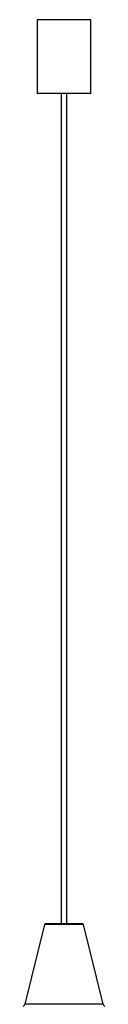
# Model space of a CAD drawing. Header units: millimetres. Extents: x -156 to 156, y -14 to 1729.
# Tile 7 of 7: x -47 to 37, y 715 to 1729. Entities that reach past the tile are written whole.
import ezdxf

# ---------------------------------------------------------------- set-up
doc = ezdxf.new("R2010")
doc.units = ezdxf.units.MM

msp = doc.modelspace()

# ---------------------------------------------------------------- linework, layer by layer
at = {"color": 7, "linetype": 'Continuous', "lineweight": 25}
for p, q in [((-32.5, 1728.6), (-32.5, 1652.6)), ((22.5, 1728.6), (-32.5, 1728.6)), ((22.5, 1652.6), (22.5, 1728.6)), ((22.5, 1652.6), (-32.5, 1652.6)), ((-8, 1652.6), (-8, 797.8)), ((-2, 797.8), (-2, 1652.6)), ((-25.2, 797), (-45.3, 715)), ((14.2, 797.8), (-24.2, 797.8)), ((35.3, 715), (15.2, 797))]:
    msp.add_line(p, q, dxfattribs=at)
at = {"color": 8, "linetype": 'Continuous', "lineweight": 25}
for p, q in [((15.2, 797), (-25.2, 797)), ((35.3, 715), (-45.3, 715))]:
    msp.add_line(p, q, dxfattribs=at)
at = {"color": 7, "linetype": 'Continuous', "lineweight": 25}
for centre, radius, start, end in [((-24.2, 796.8), 1, 90, 166.2241), ((14.2, 796.8), 1, 13.7759, 90), ((-48.2, 715.7), 3, 291.2211, 346.2241), ((38.2, 715.7), 3, 193.7759, 248.7789)]:
    msp.add_arc(centre, radius, start, end, dxfattribs=at)

doc.saveas('drawing.dxf')
